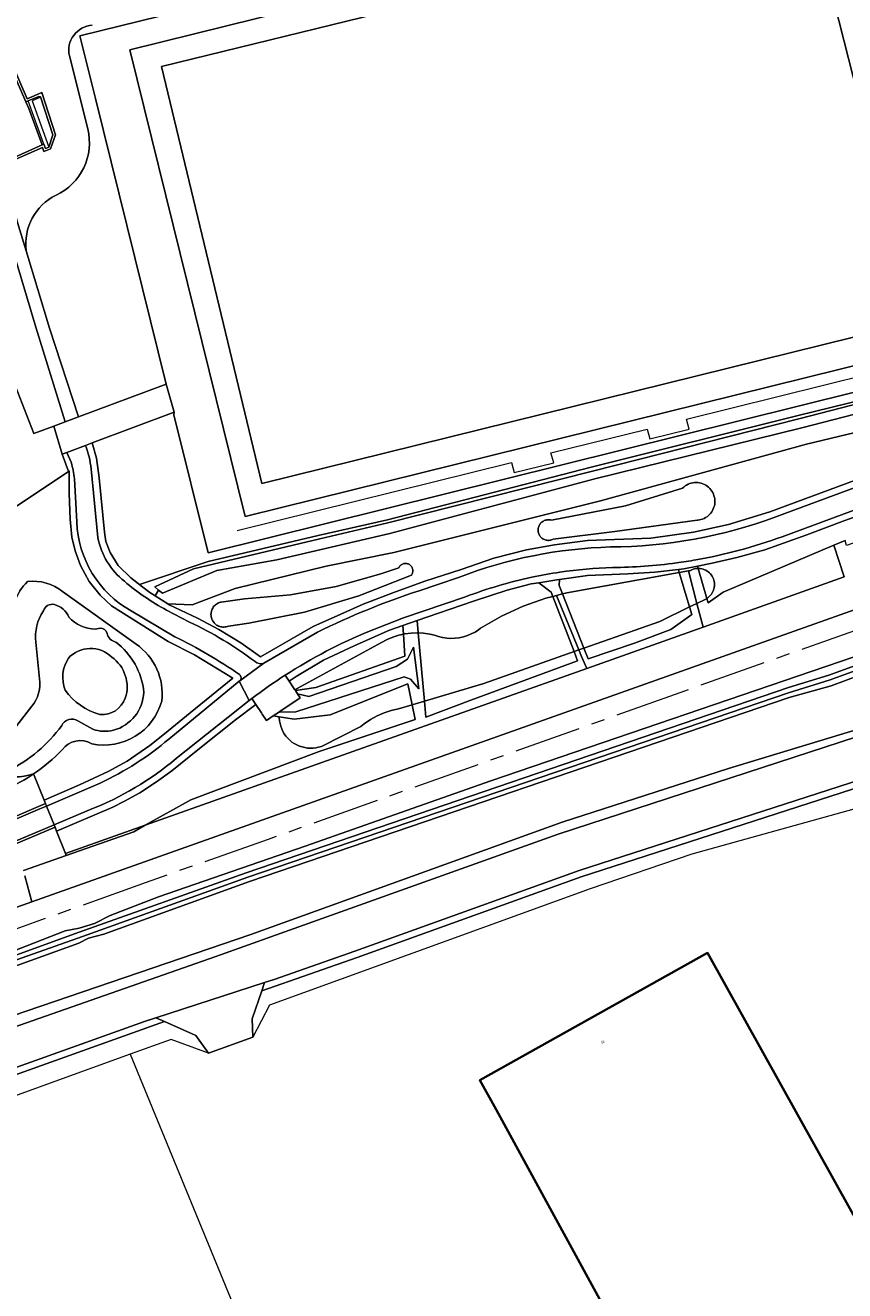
# Model space of a CAD drawing. Header units: metres. Extents: x 197700 to 204338, y 317132 to 325229.
# Tile 246 of 256: x 200421 to 200544, y 318543 to 318732. Entities that reach past the tile are written whole.
import ezdxf
from ezdxf.enums import TextEntityAlignment as Align

# ---------------------------------------------------------------- set-up
doc = ezdxf.new("R2010")
doc.units = ezdxf.units.M
doc.linetypes.add('AM-AS', pattern=[16, 10, -2, 2, -2])
for name, color, linetype, lineweight in [('B-WE-AM-AS_SPOOR-G', 10, 'AM-AS', 18), ('B-WE-GR-BEPLANTING_CULTUUR_BOSPLANTSOEN-GV', 90, 'Continuous', 18), ('B-WE-GR-BEPLANTING_CULTUUR_HEESTERS-GV', 90, 'Continuous', 18), ('B-WE-GR-BOS_LOOF-GV', 40, 'Continuous', 13), ('B-WE-IE-TERREINAFSCHEIDING_KUNSTMATIG_HEKWERK-G', 20, 'IE-TERREINAFSCHEIDING-KUNSTMATIG', 18), ('B-WE-IE-TERREINAFSCHEIDING_KUNSTMATIG_MUUR-G', 90, 'IE-TERREINAFSCHEIDING-KUNSTMATIG-DICHT', 18), ('B-WE-OG-BEBOUWING-GV', 7, 'Continuous', 35), ('B-WE-OG-BEBOUWING-T18', 10, 'Continuous', 18), ('B-WE-OG-TERREIN_CULTUURSCHEIDING-GV', 7, 'Continuous', 18), ('B-WE-OG-TERREIN_ERF-GV', 7, 'Continuous', 18), ('B-WE-OG-WATER-GV', 130, 'Continuous', 18), ('B-WE-OG-WATER_GREPPEL-GV', 160, 'Continuous', 18), ('B-WE-OG-WATER_MEER-GV', 140, 'Continuous', 18), ('B-WE-OG-WATER_SLOOT-GV', 120, 'Continuous', 18), ('B-WE-OG-WEG-GV', 7, 'Continuous', 18), ('B-WE-VH-VERHARDING_ASFALT-GV', 252, 'Continuous', 18), ('B-WE-VH-VERHARDING_BETONSTRAATSTEEN-GV', 252, 'Continuous', 18), ('B-WE-VH-VERHARDING_GESLOTEN-GV', 252, 'Continuous', 18), ('B-WE-VH-VERHARDING_HALFVERHARDING-GV', 252, 'Continuous', 18), ('B-WE-VH-VERHARDING_OPEN-GV', 252, 'Continuous', 18), ('B-WE-VH-VERHARDING_TEGEL_RUBBER-GV', 252, 'Continuous', 18)]:
    doc.layers.add(name, color=color, linetype=linetype, lineweight=lineweight)
doc.styles.add('NLCS-ISO-M200-T18', font='NLCS-ISO.ttf', dxfattribs={"height": 0.36})
doc.linetypes.add('IE-TERREINAFSCHEIDING-KUNSTMATIG', pattern='A,4,[82,NLCS.SHX,S=0.75,R=90,X=0,Y=0],4,-2', length=10)
doc.linetypes.add('IE-TERREINAFSCHEIDING-KUNSTMATIG-DICHT', pattern='A,8,-1,[82,NLCS.SHX,S=0.75,R=90,X=0,Y=0],-1', length=10)

msp = doc.modelspace()

# ---------------------------------------------------------------- linework, layer by layer
at = {"layer": 'B-WE-AM-AS_SPOOR-G'}
msp.add_lwpolyline([(200835.228, 318754.104), (200701.474, 318699.68), (200663.228, 318684.265), (200645.105, 318677.306), (200619.061, 318667.481), (200592.129, 318657.748), (200519.235, 318631.945), (200457.741, 318610.048), (200439.537, 318603.636), (200409.217, 318592.791), (200361.776, 318576.061), (200327.665, 318563.609), (200303.099, 318554.119), (200279.873, 318544.345), (200252.514, 318532.037), (200230.962, 318521.672), (200198.954, 318505.397), (200132.305, 318470.848), (200053.762, 318430.36), (200036.055, 318421.136), (199892.784, 318347.091)], dxfattribs=at)
at = {"layer": 'B-WE-GR-BEPLANTING_CULTUUR_BOSPLANTSOEN-GV'}
for points in [[(200519.646, 318662.467), (200511.109, 318659.848), (200500.068, 318657.684), (200499.935, 318657.719), (200499.799, 318657.743), (200499.662, 318657.754), (200499.524, 318657.752), (200499.387, 318657.739), (200499.252, 318657.713), (200499.12, 318657.676), (200498.991, 318657.626), (200498.868, 318657.566), (200498.75, 318657.494), (200498.639, 318657.413), (200498.536, 318657.321), (200498.442, 318657.221), (200498.356, 318657.113), (200498.281, 318656.998), (200498.216, 318656.876), (200498.163, 318656.749), (200498.121, 318656.618), (200498.091, 318656.484), (200498.073, 318656.347), (200498.067, 318656.21), (200498.074, 318656.072), (200498.093, 318655.936), (200498.124, 318655.802), (200498.167, 318655.671), (200498.221, 318655.545), (200498.287, 318655.423), (200498.363, 318655.309), (200498.448, 318655.201), (200498.544, 318655.102), (200498.647, 318655.011), (200498.759, 318654.93), (200498.877, 318654.86), (200499.001, 318654.8), (200499.13, 318654.751), (200499.262, 318654.715), (200499.398, 318654.69), (200499.535, 318654.677), (200499.673, 318654.677), (200499.81, 318654.689), (200499.945, 318654.713), (200500.078, 318654.75), (200500.207, 318654.798), (200500.295, 318654.838), (200509.516, 318655.976), (200521.809, 318657.684), (200521.896, 318657.69), (200522.145, 318657.723), (200522.39, 318657.779), (200522.63, 318657.856), (200522.861, 318657.954), (200523.083, 318658.072), (200523.294, 318658.21), (200523.491, 318658.366), (200523.673, 318658.539), (200523.84, 318658.728), (200523.989, 318658.931), (200524.119, 318659.146), (200524.229, 318659.372), (200524.319, 318659.607), (200524.387, 318659.849), (200524.434, 318660.096), (200524.458, 318660.347), (200524.46, 318660.598), (200524.439, 318660.849), (200524.396, 318661.097), (200524.331, 318661.34), (200524.245, 318661.576), (200524.138, 318661.803), (200524.011, 318662.02), (200523.865, 318662.225), (200523.701, 318662.416), (200523.521, 318662.592), (200523.326, 318662.751), (200523.117, 318662.891), (200522.897, 318663.013), (200522.667, 318663.114), (200522.429, 318663.195), (200522.184, 318663.254), (200521.935, 318663.29), (200521.684, 318663.305), (200521.433, 318663.297), (200521.183, 318663.266), (200520.937, 318663.214), (200520.697, 318663.139), (200520.464, 318663.043), (200520.241, 318662.927), (200520.029, 318662.792), (200519.83, 318662.638)], [(200451.83, 318641.895), (200454.897, 318642.318), (200463.188, 318643.981), (200471.297, 318646.379), (200479.159, 318649.491), (200479.17, 318649.506), (200479.222, 318649.59), (200479.267, 318649.678), (200479.304, 318649.77), (200479.332, 318649.865), (200479.352, 318649.961), (200479.363, 318650.06), (200479.365, 318650.158), (200479.358, 318650.257), (200479.343, 318650.354), (200479.319, 318650.45), (200479.286, 318650.544), (200479.246, 318650.634), (200479.197, 318650.72), (200479.141, 318650.801), (200479.078, 318650.877), (200479.008, 318650.947), (200478.933, 318651.01), (200478.852, 318651.067), (200478.766, 318651.116), (200478.676, 318651.157), (200478.583, 318651.19), (200478.487, 318651.215), (200478.39, 318651.231), (200478.291, 318651.238), (200478.192, 318651.236), (200478.094, 318651.226), (200477.997, 318651.207), (200477.903, 318651.179), (200477.811, 318651.143), (200477.722, 318651.098), (200477.638, 318651.046), (200477.559, 318650.987), (200477.486, 318650.921), (200477.418, 318650.849), (200477.358, 318650.771), (200477.305, 318650.688), (200477.259, 318650.6), (200474.563, 318649.664), (200467.906, 318647.813), (200461.11, 318646.565), (200454.23, 318645.929), (200450.722, 318645.457), (200450.652, 318645.442), (200450.491, 318645.395), (200450.335, 318645.334), (200450.185, 318645.26), (200450.042, 318645.172), (200449.907, 318645.072), (200449.782, 318644.961), (200449.668, 318644.838), (200449.564, 318644.706), (200449.473, 318644.565), (200449.395, 318644.417), (200449.331, 318644.262), (200449.28, 318644.102), (200449.244, 318643.938), (200449.223, 318643.772), (200449.217, 318643.604), (200449.226, 318643.437), (200449.249, 318643.271), (200449.288, 318643.108), (200449.341, 318642.949), (200449.408, 318642.795), (200449.488, 318642.648), (200449.581, 318642.508), (200449.686, 318642.378), (200449.803, 318642.257), (200449.93, 318642.147), (200450.066, 318642.049), (200450.21, 318641.964), (200450.361, 318641.892), (200450.518, 318641.833), (200450.68, 318641.789), (200450.845, 318641.76), (200451.012, 318641.745), (200451.18, 318641.746), (200451.347, 318641.761), (200451.512, 318641.791), (200451.673, 318641.836)], [(200519.154, 318649.892), (200502.381, 318646.868), (200501.712, 318646.693), (200504.904, 318638.6), (200516.23, 318642.593), (200520.694, 318644.749)], [(200481.105, 318630.691), (200489.956, 318633.331), (200503.436, 318638.083), (200500.256, 318646.312), (200499.216, 318646.04), (200495.842, 318644.84), (200492.588, 318643.345), (200489.481, 318641.564), (200489.183, 318641.342), (200488.654, 318641.003), (200488.097, 318640.714), (200487.516, 318640.475), (200486.916, 318640.289), (200486.302, 318640.157), (200485.678, 318640.08), (200485.05, 318640.06), (200484.423, 318640.096), (200483.802, 318640.187), (200483.191, 318640.334), (200482.596, 318640.535), (200481.884, 318640.693), (200480.96, 318640.822), (200480.172, 318640.862)]]:
    msp.add_lwpolyline(points, close=True, dxfattribs=at)
for points in [[(200563.243, 318640.95), (200541.813, 318632.992), (200535.56, 318631.232), (200454.986, 318603.791), (200433.202, 318595.942), (200430.928, 318595.35), (200429.511, 318594.574), (200404.37, 318585.509)], [(200417.516, 318583.026), (200455.195, 318595.891), (200501.655, 318612.626), (200526.512, 318620.624), (200553.589, 318628.855)], [(200427.619, 318607.684), (200427.515, 318607.942), (200426.159, 318611.301), (200425.931, 318611.865), (200409.155, 318604.818), (200392.744, 318598.054)], [(200421.205, 318605.442), (200427.619, 318607.684)]]:
    msp.add_lwpolyline(points, dxfattribs=at)
at = {"layer": 'B-WE-GR-BEPLANTING_CULTUUR_HEESTERS-GV'}
for points in [[(200423.492, 318720.908), (200423.776, 318720.851), (200425.623, 318715.168), (200425.002, 318713.354), (200424.486, 318713.151), (200424.251, 318713.81), (200424.033, 318713.678), (200418.843, 318711.346), (200417.86, 318710.894), (200417.938, 318710.618), (200424.057, 318713.314), (200424.277, 318712.694), (200425.28, 318713.084), (200425.985, 318715.174), (200423.943, 318721.474), (200421.773, 318720.574), (200415.966, 318733.923), (200411.256, 318744.749)], [(200396.021, 318738.684), (200396.975, 318736.483), (200411.69, 318742.873), (200421.588, 318720.118), (200421.946, 318720.267), (200423.492, 318720.908)]]:
    msp.add_lwpolyline(points, dxfattribs=at)
at = {"layer": 'B-WE-GR-BOS_LOOF-GV'}
for points in [[(200780.402, 318741.45), (200772.208, 318738.952), (200764.667, 318735.92), (200755.636, 318731.816), (200753.311, 318730.855), (200752.919, 318734.241), (200733.975, 318726.471), (200719.494, 318720.673), (200697.669, 318711.677), (200671.08, 318700.688), (200648.057, 318691.553), (200605.415, 318675.848), (200575.192, 318664.953), (200551.921, 318656.641), (200544.115, 318653.929), (200543.939, 318654.662), (200542.241, 318653.945), (200543.765, 318649.22), (200522.699, 318641.74), (200505.342, 318635.577), (200439.403, 318612.163), (200437.69, 318611.204), (200427.619, 318607.684), (200421.205, 318605.442)], [(200421.425, 318604.63), (200422.483, 318600.727), (200593.666, 318661.471), (200626.087, 318673.769), (200645.052, 318680.034), (200665.529, 318687.944), (200687.597, 318696.702), (200707.819, 318705.158), (200728.945, 318713.747), (200748.624, 318722.023), (200776.701, 318734.078)]]:
    msp.add_lwpolyline(points, dxfattribs=at)
at = {"layer": 'B-WE-IE-TERREINAFSCHEIDING_KUNSTMATIG_HEKWERK-G'}
for points in [[(200426.998, 318667.543), (200425.769, 318671.724)], [(200554.195, 318617.079), (200521.006, 318607.842), (200505.82, 318602.708), (200457.967, 318585.35), (200455.49, 318580.532)], [(200455.49, 318580.532), (200448.871, 318578.148)], [(200448.871, 318578.148), (200443.282, 318580.223), (200437.143, 318578.006)], [(200437.143, 318578.006), (200420.29, 318571.92), (200372.468, 318554.878), (200367.39, 318545.755), (200365.578, 318545.08)], [(200437.143, 318578.006), (200478.396, 318477.761), (200499.84, 318425.637)]]:
    msp.add_lwpolyline(points, dxfattribs=at)
at = {"layer": 'B-WE-IE-TERREINAFSCHEIDING_KUNSTMATIG_MUUR-G'}
for points in [[(200453.13, 318656.162), (200494.1, 318666.275), (200494.488, 318664.811), (200500.416, 318666.233), (200499.964, 318667.718), (200514.334, 318671.281), (200514.735, 318669.814), (200520.618, 318671.27), (200520.237, 318672.742), (200561.139, 318682.882), (200543.393, 318754.312), (200571.821, 318761.37), (200603.831, 318697.32), (200703.668, 318747.003), (200669.894, 318814.585), (200571.574, 318765.494), (200570.614, 318766.886)], [(200421.946, 318720.267), (200423.492, 318720.908)], [(200424.251, 318713.81), (200421.946, 318720.267)], [(200423.492, 318720.908), (200423.585, 318720.688), (200422.523, 318720.268), (200425.002, 318713.354)], [(200423.681, 318720.82), (200423.776, 318720.851)], [(200423.776, 318720.851), (200425.623, 318715.168)], [(200425.002, 318713.354), (200424.486, 318713.151), (200424.251, 318713.81)], [(200431.457, 318669.212), (200443.709, 318673.798)], [(200430.468, 318668.842), (200431.457, 318669.212)], [(200426.998, 318667.543), (200427.688, 318667.801)], [(200427.875, 318665.115), (200426.998, 318667.543)], [(200427.619, 318607.684), (200437.69, 318611.204)], [(200429.524, 318596.808), (200431.804, 318597.496)]]:
    msp.add_lwpolyline(points, dxfattribs=at)
at = {"layer": 'B-WE-OG-BEBOUWING-GV'}
msp.add_lwpolyline([(200528.752, 318583.49), (200523.376, 318593.123), (200489.348, 318574.13), (200491.785, 318569.764), (200511.751, 318533.229), (200507.42, 318530.83), (200515.264, 318516.674), (200519.709, 318519.137), (200534.697, 318492.088), (200569.08, 318511.138)], close=True, dxfattribs=at)
at = {"layer": 'B-WE-OG-TERREIN_CULTUURSCHEIDING-GV'}
for points in [[(200429.44, 318673.096), (200442.506, 318677.98), (200431.99, 318720.627), (200429.635, 318729.957), (200486.313, 318743.939), (200561.384, 318762.46), (200570.525, 318767.015), (200670.871, 318817.025), (200679.964, 318821.514)], [(200415.966, 318733.923), (200421.773, 318720.574), (200423.943, 318721.474), (200425.985, 318715.174), (200425.28, 318713.084), (200424.277, 318712.694), (200424.057, 318713.314), (200417.938, 318710.618), (200420.49, 318701.592), (200421.619, 318697.874)], [(200428.088, 318726.951), (200430.811, 318716.085)], [(200430.811, 318716.085), (200428.088, 318726.951)], [(200421.619, 318697.874), (200425.118, 318686.357), (200429.44, 318673.096)], [(200563.553, 318681.324), (200448.798, 318652.81), (200443.674, 318673.408), (200443.709, 318673.798), (200431.457, 318669.212), (200432.124, 318666.942), (200432.541, 318664.021), (200433.062, 318658.422), (200433.306, 318655.918), (200433.514, 318654.493), (200434.175, 318652.858), (200435.357, 318650.911), (200437.234, 318649.068), (200438.867, 318647.833), (200438.54, 318648.108), (200448.806, 318651.528), (200465.243, 318655.405), (200475.575, 318657.735), (200505.991, 318665.594), (200536.878, 318673.312), (200561.671, 318679.374)], [(200564.385, 318680.044), (200561.671, 318679.374), (200536.878, 318673.312), (200505.991, 318665.594), (200475.575, 318657.735), (200465.243, 318655.405), (200448.806, 318651.528), (200438.54, 318648.108), (200438.867, 318647.833)], [(200438.867, 318647.833), (200440.085, 318646.912), (200440.87, 318646.41), (200441.407, 318647.251), (200440.825, 318647.725), (200446.591, 318650.416), (200465.475, 318654.927), (200475.652, 318657.299), (200506.186, 318665.023), (200537.022, 318672.798), (200560.736, 318678.93), (200564.741, 318679.87)], [(200564.057, 318678.317), (200537.435, 318671.464), (200506.541, 318663.88), (200475.928, 318655.7), (200459.039, 318651.791), (200450.107, 318650.161), (200441.989, 318646.777), (200441.407, 318647.251), (200440.87, 318646.41), (200442.772, 318645.195), (200446.408, 318645.079), (200452.835, 318647.51), (200466.437, 318650.807), (200476.522, 318652.857), (200507.371, 318660.565), (200538.145, 318669.026), (200567.037, 318675.949)], [(200567.037, 318675.949), (200538.145, 318669.026), (200507.371, 318660.565), (200476.522, 318652.857), (200466.437, 318650.807), (200452.835, 318647.51), (200446.408, 318645.079), (200442.772, 318645.195), (200442.97, 318645.068), (200447.211, 318643.086), (200450.403, 318641.362), (200453.671, 318639.38), (200456.626, 318637.293), (200464.482, 318641.814), (200468.596, 318643.685), (200471.968, 318645.145), (200476.383, 318646.849), (200481.146, 318648.588), (200486.569, 318650.327), (200491.436, 318652.031), (200496.338, 318653.283), (200500.509, 318654.013), (200505.425, 318654.635), (200514.915, 318654.983), (200521.277, 318655.922), (200526.492, 318657.035), (200532.68, 318658.947), (200545.311, 318663.604)], [(200545.311, 318663.604), (200532.68, 318658.947), (200526.492, 318657.035), (200521.277, 318655.922), (200514.915, 318654.983), (200505.425, 318654.635), (200500.509, 318654.013), (200496.338, 318653.283), (200491.436, 318652.031), (200486.569, 318650.327), (200481.146, 318648.588), (200476.383, 318646.849), (200471.968, 318645.145), (200468.596, 318643.685), (200464.482, 318641.814), (200456.626, 318637.293), (200453.671, 318639.38), (200450.403, 318641.362), (200447.211, 318643.086), (200442.97, 318645.068), (200442.772, 318645.195), (200440.87, 318646.41), (200440.085, 318646.912), (200438.867, 318647.833), (200437.234, 318649.068), (200435.357, 318650.911), (200434.175, 318652.858), (200433.514, 318654.493), (200433.306, 318655.918), (200433.062, 318658.422), (200432.541, 318664.021), (200432.124, 318666.942), (200431.457, 318669.212), (200430.468, 318668.842)], [(200428.335, 318666.321), (200427.688, 318667.801), (200426.998, 318667.543), (200427.875, 318665.115), (200428.026, 318665.009), (200428.019, 318661.65), (200428.193, 318657.86), (200428.437, 318655.147), (200428.923, 318653.13), (200429.758, 318650.905), (200431.044, 318648.54), (200432.678, 318646.523), (200434.347, 318644.888), (200442.85, 318639.609), (200446.777, 318637.603), (200452.478, 318634.126), (200446.089, 318628.96), (200442.3, 318625.83), (200440.11, 318624.091), (200436.703, 318621.726), (200433.853, 318620.196), (200429.611, 318618.214), (200424.299, 318615.907), (200424.501, 318615.405), (200424.65, 318615.037), (200432.67, 318618.472)], [(200422.716, 318619.827), (200424.299, 318615.907), (200429.611, 318618.214), (200433.853, 318620.196), (200436.703, 318621.726), (200440.11, 318624.091), (200442.3, 318625.83), (200446.089, 318628.96), (200452.478, 318634.126), (200446.777, 318637.603), (200442.85, 318639.609), (200434.347, 318644.888), (200432.678, 318646.523), (200431.044, 318648.54), (200429.758, 318650.905), (200428.923, 318653.13), (200428.437, 318655.147), (200428.193, 318657.86), (200428.019, 318661.65), (200428.026, 318665.009), (200409.441, 318652.691), (200409.501, 318652.544), (200416.383, 318635.506)], [(200429.194, 318657.449), (200428.831, 318663.855)], [(200431.352, 318665.37), (200432.341, 318655.089)], [(200533.575, 318658.165), (200547.154, 318663.195)], [(200548.218, 318660.298), (200534.515, 318655.223)], [(200460.297, 318634.557), (200460.89, 318633.664), (200461.926, 318634.369), (200466.029, 318636.803), (200470.617, 318638.959), (200475.867, 318641.254), (200477.89, 318641.964), (200480.003, 318642.706), (200483.185, 318643.824), (200488.4, 318645.597), (200493.441, 318647.232), (200497.056, 318648.171), (200498.172, 318648.354), (200500.88, 318648.797), (200501.271, 318648.851), (200505.435, 318649.423), (200511.465, 318649.665), (200515.497, 318649.943), (200519.02, 318650.341), (200519.808, 318650.43), (200521.887, 318650.839), (200524.049, 318651.264), (200527.734, 318652.099), (200531.941, 318653.281), (200538.185, 318655.501), (200543.851, 318657.623), (200548.405, 318659.292)], [(200548.405, 318659.292), (200543.851, 318657.623), (200538.185, 318655.501), (200531.941, 318653.281), (200527.734, 318652.099), (200524.049, 318651.264), (200521.887, 318650.839)], [(200521.887, 318650.839), (200521.988, 318650.487), (200522.072, 318650.488), (200522.289, 318650.47), (200522.502, 318650.433), (200522.712, 318650.377), (200522.916, 318650.303), (200523.112, 318650.21), (200523.299, 318650.101), (200523.476, 318649.975), (200523.641, 318649.834), (200523.792, 318649.678), (200523.929, 318649.51), (200524.051, 318649.331), (200524.156, 318649.141), (200524.243, 318648.942), (200524.313, 318648.737), (200524.364, 318648.526), (200524.395, 318648.311), (200524.408, 318648.095), (200524.401, 318647.878), (200524.375, 318647.662), (200524.329, 318647.45), (200524.265, 318647.243), (200524.183, 318647.042), (200524.083, 318646.85), (200523.966, 318646.667), (200523.833, 318646.495), (200523.686, 318646.336), (200523.525, 318646.191), (200523.351, 318646.061), (200523.276, 318646.014), (200523.465, 318645.359), (200525.709, 318646.962), (200542.241, 318653.945), (200543.939, 318654.662)], [(200480.285, 318647.151), (200483.111, 318648.101), (200486.316, 318649.193)], [(200438.03, 318639.193), (200427.066, 318647.025)], [(200427.066, 318647.025), (200438.03, 318639.193)], [(200487.243, 318646.249), (200484.164, 318645.201), (200477.969, 318643.129), (200472.883, 318641.144)], [(200443.835, 318640.307), (200437.306, 318644.157)], [(200442.598, 318644.264), (200446.028, 318642.493)], [(200431.909, 318641.408), (200432.653, 318641.566)], [(200457.119, 318636.372), (200465.106, 318640.967)], [(200423.656, 318633.526), (200423.062, 318639.474)], [(200442.942, 318625.034), (200453.45, 318633.681), (200453.487, 318633.706), (200453.522, 318633.734)], [(200426.159, 318611.301), (200434.587, 318614.875), (200436.291, 318615.745), (200438.585, 318617.031), (200441.088, 318618.631), (200443.383, 318620.3), (200447.276, 318623.43), (200452.888, 318627.901), (200455.938, 318630.173), (200455.334, 318631.082), (200454.921, 318630.766), (200444.075, 318622.158)], [(200416.367, 318620.532), (200418.55, 318624.853), (200422.107, 318629.51)], [(200431.585, 318626.494), (200429.339, 318627.733)], [(200551.118, 318620.594), (200549.49, 318620.058), (200504.176, 318605.425), (200470.71, 318593.369), (200458.666, 318589.167), (200457.211, 318588.694), (200456.792, 318587.454), (200471.044, 318592.426), (200504.499, 318604.479), (200549.8, 318619.107), (200552.299, 318619.93)], [(200391.396, 318601.647), (200393.395, 318602.419), (200408.121, 318608.406), (200424.501, 318615.405), (200424.299, 318615.907), (200422.716, 318619.827)], [(200424.65, 318615.037), (200424.501, 318615.405), (200408.121, 318608.406), (200393.395, 318602.419), (200391.396, 318601.647)], [(200391.544, 318601.275), (200407.913, 318607.917), (200423.651, 318614.609), (200424.65, 318615.037)], [(200431.064, 318614.455), (200425.781, 318612.236), (200425.931, 318611.865), (200426.159, 318611.301)], [(200392.744, 318598.054), (200409.155, 318604.818), (200425.931, 318611.865), (200425.781, 318612.236), (200409.003, 318605.188), (200392.596, 318598.426)], [(200363.768, 318579.892), (200422.483, 318600.727), (200421.425, 318604.63)], [(200388.65, 318563.741), (200442.26, 318582.87), (200441.001, 318583.428), (200439.308, 318582.878), (200388.324, 318564.687)]]:
    msp.add_lwpolyline(points, dxfattribs=at)
for points in [[(200431.477, 318731.523, 0.4643821), (200428.088, 318726.951)], [(200428.088, 318726.951, -0.4643821), (200431.477, 318731.523)], [(200430.811, 318716.085, -0.3594119), (200426.083, 318706.179)], [(200426.083, 318706.179, 0.3594119), (200430.811, 318716.085)], [(200426.083, 318706.179, 0.3183539), (200421.619, 318697.874)], [(200421.619, 318697.874, -0.3183539), (200426.083, 318706.179)], [(200430.468, 318668.842, -0.0556419), (200431.352, 318665.37)], [(200428.831, 318663.855, 0.0534849), (200428.335, 318666.321)], [(200508.856, 318653.689, 0.0854444), (200533.575, 318658.165)], [(200437.306, 318644.157, -0.2630294), (200429.194, 318657.449)], [(200432.341, 318655.089, 0.1818098), (200436.308, 318648.572)], [(200534.515, 318655.223, -0.0441166), (200521.621, 318651.764)], [(200486.316, 318649.193, -0.0844739), (200508.856, 318653.689)], [(200509.174, 318650.62, 0.029581), (200501.332, 318649.934)], [(200518.729, 318651.313, -0.0317038), (200509.174, 318650.62)], [(200521.621, 318651.764, -0.0100002), (200518.729, 318651.313)], [(200421.822, 318648.534, 0.2496761), (200419.69, 318642.046)], [(200419.69, 318642.046, -0.2496761), (200421.822, 318648.534)], [(200427.066, 318647.025, 0.2030658), (200421.822, 318648.534)], [(200421.822, 318648.534, -0.2030658), (200427.066, 318647.025)], [(200436.308, 318648.572, 0.0537735), (200442.598, 318644.264)], [(200497.112, 318649.173, 0.0387021), (200487.243, 318646.249)], [(200501.332, 318649.934, 0.0158734), (200497.112, 318649.173)], [(200465.106, 318640.967, -0.0362556), (200480.285, 318647.151)], [(200424.205, 318644.16, -0.4094753), (200425.835, 318645.091)], [(200425.835, 318645.091, -0.2392666), (200428.017, 318643.219)], [(200423.062, 318639.474, -0.1778037), (200424.205, 318644.16)], [(200428.017, 318643.219, 0.200726), (200431.909, 318641.408)], [(200432.653, 318641.566, -0.3662273), (200433.707, 318640.796)], [(200446.028, 318642.493, -0.0506317), (200455.794, 318636.59)], [(200472.883, 318641.144, 0.0452099), (200460.297, 318634.557)], [(200433.707, 318640.796, 0.2923908), (200435.001, 318639.501)], [(200435.001, 318639.501, -0.2109213), (200439.187, 318632.003)], [(200441.868, 318630.697, 0.2782522), (200438.03, 318639.193)], [(200438.03, 318639.193, -0.2782522), (200441.868, 318630.697)], [(200453.472, 318634.652, 0.0372676), (200443.835, 318640.307)], [(200455.794, 318636.59, 0.2988494), (200457.119, 318636.372)], [(200422.107, 318629.51, 0.2143846), (200423.656, 318633.526)], [(200453.522, 318633.734, 0.4925801), (200453.472, 318634.652)], [(200439.187, 318632.003, -0.324832), (200434.661, 318626.339)], [(200431.417, 318624.325, 0.3951319), (200441.868, 318630.697)], [(200441.868, 318630.697, -0.3951319), (200431.417, 318624.325)], [(200429.339, 318627.733, 0.4670254), (200426.926, 318627.058)], [(200426.926, 318627.058, -0.1173458), (200418.98, 318620.303)], [(200434.661, 318626.339, -0.1420673), (200431.585, 318626.494)], [(200427, 318623.43, -0.3855526), (200431.417, 318624.325)], [(200431.417, 318624.325, 0.3855526), (200427, 318623.43)], [(200432.67, 318618.472, 0.0664083), (200442.942, 318625.034)], [(200422.716, 318619.827, 0.0538894), (200427, 318623.43)], [(200427, 318623.43, -0.0538894), (200422.716, 318619.827)], [(200444.075, 318622.158, -0.0808037), (200431.064, 318614.455)], [(200414.374, 318616.139, 0.0879663), (200422.716, 318619.827)], [(200422.716, 318619.827, -0.0879663), (200414.374, 318616.139)], [(200422.716, 318619.827, -0.1534776), (200417.132, 318619.798)], [(200417.132, 318619.798, 0.1534776), (200422.716, 318619.827)]]:
    msp.add_lwpolyline(points, format="xyb", dxfattribs=at)
for points in [[(200427.453, 318672.353), (200423.087, 318686.473), (200418.726, 318701.026), (200415.479, 318711.763), (200412.761, 318711.102), (200407.81, 318708.93), (200411.931, 318698.389), (200422.791, 318670.611), (200425.769, 318671.724)], [(200519.646, 318662.467), (200519.83, 318662.638), (200520.029, 318662.792), (200520.241, 318662.927), (200520.464, 318663.043), (200520.697, 318663.139), (200520.937, 318663.214), (200521.183, 318663.266), (200521.433, 318663.297), (200521.684, 318663.305), (200521.935, 318663.29), (200522.184, 318663.254), (200522.429, 318663.195), (200522.667, 318663.114), (200522.897, 318663.013), (200523.117, 318662.891), (200523.326, 318662.751), (200523.521, 318662.592), (200523.701, 318662.416), (200523.865, 318662.225), (200524.011, 318662.02), (200524.138, 318661.803), (200524.245, 318661.576), (200524.331, 318661.34), (200524.396, 318661.097), (200524.439, 318660.849), (200524.46, 318660.598), (200524.458, 318660.347), (200524.434, 318660.096), (200524.387, 318659.849), (200524.319, 318659.607), (200524.229, 318659.372), (200524.119, 318659.146), (200523.989, 318658.931), (200523.84, 318658.728), (200523.673, 318658.539), (200523.491, 318658.366), (200523.294, 318658.21), (200523.083, 318658.072), (200522.861, 318657.954), (200522.63, 318657.856), (200522.39, 318657.779), (200522.145, 318657.723), (200521.896, 318657.69), (200521.809, 318657.684), (200509.516, 318655.976), (200500.295, 318654.838), (200500.207, 318654.798), (200500.078, 318654.75), (200499.945, 318654.713), (200499.81, 318654.689), (200499.673, 318654.677), (200499.535, 318654.677), (200499.398, 318654.69), (200499.262, 318654.715), (200499.13, 318654.751), (200499.001, 318654.8), (200498.877, 318654.86), (200498.759, 318654.93), (200498.647, 318655.011), (200498.544, 318655.102), (200498.448, 318655.201), (200498.363, 318655.309), (200498.287, 318655.423), (200498.221, 318655.545), (200498.167, 318655.671), (200498.124, 318655.802), (200498.093, 318655.936), (200498.074, 318656.072), (200498.067, 318656.21), (200498.073, 318656.347), (200498.091, 318656.484), (200498.121, 318656.618), (200498.163, 318656.749), (200498.216, 318656.876), (200498.281, 318656.998), (200498.356, 318657.113), (200498.442, 318657.221), (200498.536, 318657.321), (200498.639, 318657.413), (200498.75, 318657.494), (200498.868, 318657.566), (200498.991, 318657.626), (200499.12, 318657.676), (200499.252, 318657.713), (200499.387, 318657.739), (200499.524, 318657.752), (200499.662, 318657.754), (200499.799, 318657.743), (200499.935, 318657.719), (200500.068, 318657.684), (200511.109, 318659.848)], [(200521.786, 318645.276), (200522.699, 318641.74), (200543.765, 318649.22), (200542.241, 318653.945), (200525.709, 318646.962), (200523.465, 318645.359), (200523.276, 318646.014), (200523.167, 318645.946), (200523.115, 318645.918)], [(200451.83, 318641.895), (200451.673, 318641.836), (200451.512, 318641.791), (200451.347, 318641.761), (200451.18, 318641.746), (200451.012, 318641.745), (200450.845, 318641.76), (200450.68, 318641.789), (200450.518, 318641.833), (200450.361, 318641.892), (200450.21, 318641.964), (200450.066, 318642.049), (200449.93, 318642.147), (200449.803, 318642.257), (200449.686, 318642.378), (200449.581, 318642.508), (200449.488, 318642.648), (200449.408, 318642.795), (200449.341, 318642.949), (200449.288, 318643.108), (200449.249, 318643.271), (200449.226, 318643.437), (200449.217, 318643.604), (200449.223, 318643.772), (200449.244, 318643.938), (200449.28, 318644.102), (200449.331, 318644.262), (200449.395, 318644.417), (200449.473, 318644.565), (200449.564, 318644.706), (200449.668, 318644.838), (200449.782, 318644.961), (200449.907, 318645.072), (200450.042, 318645.172), (200450.185, 318645.26), (200450.335, 318645.334), (200450.491, 318645.395), (200450.652, 318645.442), (200450.722, 318645.457), (200454.23, 318645.929), (200461.11, 318646.565), (200467.906, 318647.813), (200474.563, 318649.664), (200477.259, 318650.6), (200477.305, 318650.688), (200477.358, 318650.771), (200477.418, 318650.849), (200477.486, 318650.921), (200477.559, 318650.987), (200477.638, 318651.046), (200477.722, 318651.098), (200477.811, 318651.143), (200477.903, 318651.179), (200477.997, 318651.207), (200478.094, 318651.226), (200478.192, 318651.236), (200478.291, 318651.238), (200478.39, 318651.231), (200478.487, 318651.215), (200478.583, 318651.19), (200478.676, 318651.157), (200478.766, 318651.116), (200478.852, 318651.067), (200478.933, 318651.01), (200479.008, 318650.947), (200479.078, 318650.877), (200479.141, 318650.801), (200479.197, 318650.72), (200479.246, 318650.634), (200479.286, 318650.544), (200479.319, 318650.45), (200479.343, 318650.354), (200479.358, 318650.257), (200479.365, 318650.158), (200479.363, 318650.06), (200479.352, 318649.961), (200479.332, 318649.865), (200479.304, 318649.77), (200479.267, 318649.678), (200479.222, 318649.59), (200479.17, 318649.506), (200479.159, 318649.491), (200471.297, 318646.379), (200463.188, 318643.981), (200454.897, 318642.318)], [(200501.271, 318648.851), (200501.22, 318647.941), (200501.712, 318646.693), (200502.381, 318646.868), (200519.154, 318649.892), (200519.02, 318650.341), (200515.497, 318649.943), (200511.465, 318649.665), (200505.435, 318649.423)], [(200520.529, 318650.14), (200520.82, 318650.193), (200521.015, 318650.288), (200521.218, 318650.366), (200521.426, 318650.425), (200521.639, 318650.465), (200521.855, 318650.486), (200521.988, 318650.487), (200521.887, 318650.839), (200519.808, 318650.43), (200519.02, 318650.341), (200519.154, 318649.892)], [(200521.988, 318650.487), (200521.855, 318650.486), (200521.639, 318650.465), (200521.426, 318650.425), (200521.218, 318650.366), (200521.015, 318650.288), (200520.82, 318650.193), (200520.529, 318650.14), (200521.786, 318645.276), (200523.115, 318645.918), (200523.167, 318645.946), (200523.276, 318646.014)], [(200523.276, 318646.014), (200523.351, 318646.061), (200523.525, 318646.191), (200523.686, 318646.336), (200523.833, 318646.495), (200523.966, 318646.667), (200524.083, 318646.85), (200524.183, 318647.042), (200524.265, 318647.243), (200524.329, 318647.45), (200524.375, 318647.662), (200524.401, 318647.878), (200524.408, 318648.095), (200524.395, 318648.311), (200524.364, 318648.526), (200524.313, 318648.737), (200524.243, 318648.942), (200524.156, 318649.141), (200524.051, 318649.331), (200523.929, 318649.51), (200523.792, 318649.678), (200523.641, 318649.834), (200523.476, 318649.975), (200523.299, 318650.101), (200523.112, 318650.21), (200522.916, 318650.303), (200522.712, 318650.377), (200522.502, 318650.433), (200522.289, 318650.47), (200522.072, 318650.488), (200521.988, 318650.487)], [(200501.271, 318648.851), (200500.88, 318648.797), (200498.172, 318648.354), (200500.018, 318646.927), (200500.256, 318646.312), (200500.812, 318646.457), (200501.712, 318646.693), (200501.22, 318647.941)], [(200520.529, 318650.14), (200519.154, 318649.892), (200520.694, 318644.749), (200521.786, 318645.276)], [(200498.172, 318648.354), (200497.056, 318648.171), (200493.441, 318647.232), (200488.4, 318645.597), (200483.185, 318643.824), (200480.003, 318642.706), (200480.172, 318640.862), (200480.96, 318640.822), (200481.884, 318640.693), (200482.596, 318640.535), (200483.191, 318640.334), (200483.802, 318640.187), (200484.423, 318640.096), (200485.05, 318640.06), (200485.678, 318640.08), (200486.302, 318640.157), (200486.916, 318640.289), (200487.516, 318640.475), (200488.097, 318640.714), (200488.654, 318641.003), (200489.183, 318641.342), (200489.481, 318641.564), (200492.588, 318643.345), (200495.842, 318644.84), (200499.216, 318646.04), (200500.256, 318646.312), (200500.018, 318646.927)], [(200504.171, 318638.342), (200504.904, 318638.6), (200501.712, 318646.693), (200500.812, 318646.457)], [(200503.436, 318638.083), (200504.171, 318638.342), (200500.812, 318646.457), (200500.256, 318646.312)], [(200505.342, 318635.577), (200522.699, 318641.74), (200521.786, 318645.276), (200520.694, 318644.749), (200521.031, 318643.621), (200517.906, 318641.39), (200512.474, 318639.342), (200505.526, 318637.023), (200504.904, 318638.6), (200504.171, 318638.342), (200504.572, 318637.372)], [(200520.694, 318644.749), (200516.23, 318642.593), (200504.904, 318638.6), (200505.526, 318637.023), (200512.474, 318639.342), (200517.906, 318641.39), (200521.031, 318643.621)], [(200459.302, 318629.018), (200458.513, 318628.494), (200459.422, 318628.349), (200461.666, 318627.992), (200466.995, 318628.634), (200478.62, 318633.277), (200479.249, 318630.138), (200481.105, 318630.691), (200480.172, 318640.862), (200480.027, 318640.869), (200479.094, 318640.831), (200478.168, 318640.711), (200477.965, 318640.666), (200478.152, 318637.407), (200464.875, 318632.733), (200461.82, 318632.265), (200462.148, 318631.77), (200463.816, 318631.374), (200476.879, 318635.864), (200478.544, 318636.961), (200479.441, 318638.747), (200480.238, 318632.516), (200479.033, 318633.955), (200478.09, 318634.322), (200461.883, 318629.109), (200459.464, 318629.024)], [(200477.965, 318640.666), (200477.89, 318641.964), (200475.867, 318641.254), (200470.617, 318638.959), (200466.029, 318636.803), (200461.926, 318634.369), (200460.89, 318633.664), (200461.729, 318632.401), (200462.084, 318632.591), (200474.682, 318639.426), (200475.507, 318639.863), (200476.368, 318640.225), (200477.257, 318640.508)], [(200477.89, 318641.964), (200477.965, 318640.666), (200478.168, 318640.711), (200479.094, 318640.831), (200480.027, 318640.869), (200480.172, 318640.862), (200480.003, 318642.706)], [(200461.82, 318632.265), (200464.875, 318632.733), (200478.152, 318637.407), (200477.965, 318640.666), (200477.257, 318640.508), (200476.368, 318640.225), (200475.507, 318639.863), (200474.682, 318639.426), (200462.084, 318632.591), (200461.729, 318632.401), (200461.819, 318632.265)], [(200481.105, 318630.691), (200479.249, 318630.138), (200479.687, 318627.954), (200465.354, 318623.159), (200446.23, 318615.986), (200439.403, 318612.163), (200505.342, 318635.577), (200504.572, 318637.372), (200504.171, 318638.342), (200503.436, 318638.083), (200503.974, 318636.691), (200488.042, 318630.852), (200481.324, 318628.303)], [(200462.148, 318631.77), (200462.545, 318631.173), (200459.487, 318629.141), (200459.302, 318629.018), (200459.464, 318629.024), (200461.883, 318629.109), (200478.09, 318634.322), (200479.033, 318633.955), (200480.238, 318632.516), (200479.441, 318638.747), (200478.544, 318636.961), (200476.879, 318635.864), (200463.816, 318631.374)], [(200503.436, 318638.083), (200489.956, 318633.331), (200481.105, 318630.691), (200481.324, 318628.303), (200488.042, 318630.852), (200503.974, 318636.691)], [(200459.422, 318628.349), (200459.421, 318628.179), (200459.455, 318627.761), (200459.527, 318627.348), (200459.636, 318626.942), (200459.78, 318626.548), (200459.959, 318626.169), (200460.172, 318625.807), (200460.415, 318625.465), (200460.689, 318625.147), (200460.989, 318624.854), (200461.315, 318624.59), (200461.663, 318624.355), (200462.03, 318624.153), (200462.414, 318623.984), (200462.812, 318623.85), (200463.22, 318623.752), (200463.635, 318623.691), (200464.054, 318623.667), (200464.473, 318623.681), (200464.889, 318623.732), (200465.3, 318623.82), (200465.7, 318623.945), (200465.818, 318623.989), (200471.596, 318626.918), (200472.118, 318627.322), (200473.05, 318627.943), (200474.033, 318628.479), (200475.061, 318628.924), (200476.124, 318629.276), (200477.214, 318629.531), (200479.249, 318630.138), (200478.62, 318633.277), (200466.995, 318628.634), (200461.666, 318627.992)], [(200455.938, 318630.173), (200452.888, 318627.901), (200447.276, 318623.43), (200443.383, 318620.3), (200441.088, 318618.631), (200438.585, 318617.031), (200436.291, 318615.745), (200434.587, 318614.875), (200426.159, 318611.301), (200427.515, 318607.942), (200439.403, 318612.163), (200446.23, 318615.986), (200465.354, 318623.159), (200479.687, 318627.954), (200479.249, 318630.138), (200477.214, 318629.531), (200476.124, 318629.276), (200475.061, 318628.924), (200474.033, 318628.479), (200473.05, 318627.943), (200472.118, 318627.322), (200471.596, 318626.918), (200465.818, 318623.989), (200465.7, 318623.945), (200465.3, 318623.82), (200464.889, 318623.732), (200464.473, 318623.681), (200464.054, 318623.667), (200463.635, 318623.691), (200463.22, 318623.752), (200462.812, 318623.85), (200462.414, 318623.984), (200462.03, 318624.153), (200461.663, 318624.355), (200461.315, 318624.59), (200460.989, 318624.854), (200460.689, 318625.147), (200460.415, 318625.465), (200460.172, 318625.807), (200459.959, 318626.169), (200459.78, 318626.548), (200459.636, 318626.942), (200459.527, 318627.348), (200459.455, 318627.761), (200459.421, 318628.179), (200459.422, 318628.349), (200458.513, 318628.494), (200457.5, 318627.821), (200456.88, 318628.754), (200456.764, 318628.929)], [(200427.515, 318607.942), (200427.619, 318607.684), (200437.69, 318611.204), (200439.403, 318612.163)]]:
    msp.add_lwpolyline(points, close=True, dxfattribs=at)
at = {"layer": 'B-WE-OG-TERREIN_ERF-GV'}
for points in [[(200423.776, 318720.851), (200423.492, 318720.908), (200421.946, 318720.267), (200421.588, 318720.118), (200422.017, 318719.133), (200424.033, 318713.678), (200424.251, 318713.81), (200424.486, 318713.151), (200425.002, 318713.354), (200425.623, 318715.168)], [(200491.785, 318569.764), (200489.348, 318574.13), (200523.376, 318593.123), (200528.752, 318583.49), (200569.08, 318511.138), (200534.697, 318492.088), (200519.709, 318519.137), (200515.264, 318516.674), (200507.42, 318530.83), (200511.751, 318533.229)]]:
    msp.add_lwpolyline(points, close=True, dxfattribs=at)
msp.add_lwpolyline([(200552.299, 318619.93), (200549.8, 318619.107), (200504.499, 318604.479), (200471.044, 318592.426), (200456.792, 318587.454), (200455.392, 318583.311), (200455.49, 318580.532), (200448.871, 318578.148), (200446.956, 318580.787), (200442.26, 318582.87), (200388.65, 318563.741)], dxfattribs=at)
at = {"layer": 'B-WE-OG-WATER-GV'}
for points in [[(200901.248, 318771.818), (200893.83, 318768.895), (200838.852, 318749.402), (200799.994, 318734.708), (200757.643, 318718.072), (200747.812, 318713.465), (200640.034, 318670.06), (200628.318, 318665.852), (200600.232, 318655.523), (200562.89, 318642.345), (200541.5, 318634.544), (200535.445, 318632.743), (200454.481, 318605.068), (200429.547, 318596.227), (200403.608, 318586.842), (200390.231, 318581.975), (200377.338, 318577.605), (200346.819, 318566.676)], [(200354.116, 318568.688), (200377.462, 318576.903), (200390.343, 318581.376), (200403.813, 318586.313), (200430.017, 318595.575), (200454.718, 318604.432), (200535.446, 318631.937), (200541.669, 318633.844), (200562.99, 318641.645), (200600.456, 318654.746), (200628.463, 318665.026), (200640.262, 318669.454), (200748.222, 318712.74), (200757.95, 318717.351), (200800.305, 318733.763), (200830.716, 318744.942), (200867.845, 318758.357), (200901.858, 318770.354)]]:
    msp.add_lwpolyline(points, dxfattribs=at)
for points in [[(200427.936, 318637.113, 0.2463775), (200427.461, 318632.337)], [(200434.402, 318637.257, 0.4197256), (200427.936, 318637.113)], [(200436.426, 318631.138, 0.3306498), (200434.402, 318637.257)], [(200427.461, 318632.337, 0.1699915), (200432.625, 318628.678)], [(200432.625, 318628.678, 0.3383075), (200436.426, 318631.138)]]:
    msp.add_lwpolyline(points, format="xyb", dxfattribs=at)
at = {"layer": 'B-WE-OG-WATER_GREPPEL-GV'}
msp.add_lwpolyline([(200564.741, 318679.87), (200560.736, 318678.93), (200537.022, 318672.798), (200506.186, 318665.023), (200475.652, 318657.299), (200465.475, 318654.927), (200446.591, 318650.416), (200440.825, 318647.725), (200441.407, 318647.251), (200441.989, 318646.777), (200450.107, 318650.161), (200459.039, 318651.791), (200475.928, 318655.7), (200506.541, 318663.88), (200537.435, 318671.464), (200564.057, 318678.317)], dxfattribs=at)
at = {"layer": 'B-WE-OG-WATER_MEER-GV'}
for points in [[(200425.835, 318645.091, 0.4094753), (200424.205, 318644.16)], [(200428.017, 318643.219, 0.2392666), (200425.835, 318645.091)], [(200424.205, 318644.16, 0.1778037), (200423.062, 318639.474)], [(200431.909, 318641.408, -0.200726), (200428.017, 318643.219)], [(200433.707, 318640.796, 0.3662273), (200432.653, 318641.566)], [(200435.001, 318639.501, -0.2923908), (200433.707, 318640.796)], [(200439.187, 318632.003, 0.2109213), (200435.001, 318639.501)], [(200427.461, 318632.337, -0.2463775), (200427.936, 318637.113)], [(200427.936, 318637.113, -0.4197256), (200434.402, 318637.257)], [(200434.402, 318637.257, -0.3306498), (200436.426, 318631.138)], [(200423.656, 318633.526, -0.2143846), (200422.107, 318629.51)], [(200432.625, 318628.678, -0.1699915), (200427.461, 318632.337)], [(200434.661, 318626.339, 0.324832), (200439.187, 318632.003)], [(200436.426, 318631.138, -0.3383075), (200432.625, 318628.678)], [(200426.926, 318627.058, -0.4670254), (200429.339, 318627.733)], [(200418.98, 318620.303, 0.1173458), (200426.926, 318627.058)], [(200431.585, 318626.494, 0.1420673), (200434.661, 318626.339)]]:
    msp.add_lwpolyline(points, format="xyb", dxfattribs=at)
for points in [[(200432.653, 318641.566), (200431.909, 318641.408)], [(200423.062, 318639.474), (200423.656, 318633.526)], [(200422.107, 318629.51), (200418.55, 318624.853), (200416.367, 318620.532)], [(200429.339, 318627.733), (200431.585, 318626.494)]]:
    msp.add_lwpolyline(points, dxfattribs=at)
at = {"layer": 'B-WE-OG-WATER_SLOOT-GV'}
for points in [[(200902.468, 318773.075), (200839.052, 318750.213), (200799.81, 318735.124), (200774.209, 318725.111), (200780.847, 318728.009), (200757.959, 318719.122), (200734.221, 318708.761), (200673.984, 318684.406), (200655.339, 318676.94), (200641.786, 318671.784), (200624.994, 318665.889), (200592.541, 318653.778), (200568.122, 318645.539), (200547.296, 318637.988), (200491.014, 318618.782), (200463.261, 318609.029), (200441.396, 318601.469), (200434.155, 318598.723), (200431.804, 318597.496), (200429.524, 318596.808), (200427.439, 318596.397), (200424.016, 318595.069)], [(200346.819, 318566.676), (200377.338, 318577.605), (200390.231, 318581.975), (200403.608, 318586.842), (200429.547, 318596.227), (200454.481, 318605.068), (200535.445, 318632.743), (200541.5, 318634.544), (200562.89, 318642.345), (200600.232, 318655.523), (200628.318, 318665.852), (200640.034, 318670.06), (200747.812, 318713.465), (200757.643, 318718.072), (200799.994, 318734.708), (200838.852, 318749.402), (200893.83, 318768.895), (200901.248, 318771.818)], [(200344.547, 318564.339), (200377.653, 318576.163), (200390.978, 318580.785), (200404.37, 318585.509), (200429.511, 318594.574), (200430.928, 318595.35), (200433.202, 318595.942), (200454.986, 318603.791), (200535.56, 318631.232), (200541.813, 318632.992), (200563.243, 318640.95), (200600.728, 318653.979), (200628.82, 318664.392), (200640.594, 318668.711), (200738.648, 318708.18), (200748.56, 318712.17), (200758.067, 318716.556), (200800.591, 318733.18), (200824.008, 318741.624), (200861.597, 318755.313), (200902.919, 318770.128)], [(200901.858, 318770.354), (200867.845, 318758.357), (200830.716, 318744.942), (200800.305, 318733.763), (200757.95, 318717.351), (200748.222, 318712.74), (200640.262, 318669.454), (200628.463, 318665.026), (200600.456, 318654.746), (200562.99, 318641.645), (200541.669, 318633.844), (200535.446, 318631.937), (200454.718, 318604.432), (200430.017, 318595.575), (200403.813, 318586.313), (200390.343, 318581.376), (200377.462, 318576.903), (200354.116, 318568.688)], [(200424.016, 318595.069), (200414.148, 318591.239), (200396.527, 318584.769), (200355.963, 318570.882), (200346.801, 318567.406), (200337.034, 318563.7)]]:
    msp.add_lwpolyline(points, dxfattribs=at)
at = {"layer": 'B-WE-OG-WEG-GV'}
msp.add_lwpolyline([(200380.536, 318568.322), (200449.961, 318592.597), (200501.061, 318610.829), (200545.615, 318625.385), (200615.392, 318646.643), (200619.231, 318647.729), (200623.577, 318649.012), (200634.224, 318653.178), (200633.554, 318654.569), (200622.733, 318650.03), (200614.434, 318647.259), (200586.601, 318639.025), (200553.589, 318628.855), (200526.512, 318620.624), (200501.655, 318612.626), (200455.195, 318595.891), (200417.516, 318583.026)], dxfattribs=at)
at = {"layer": 'B-WE-VH-VERHARDING_ASFALT-GV'}
for points in [[(200430.468, 318668.842), (200427.688, 318667.801), (200428.335, 318666.321)], [(200428.831, 318663.855), (200429.194, 318657.449)], [(200432.341, 318655.089), (200431.352, 318665.37)], [(200547.154, 318663.195), (200533.575, 318658.165)], [(200534.515, 318655.223), (200548.218, 318660.298)], [(200634.224, 318653.178), (200623.577, 318649.012), (200619.231, 318647.729), (200615.392, 318646.643), (200545.615, 318625.385), (200501.061, 318610.829), (200449.961, 318592.597), (200380.536, 318568.322), (200355.383, 318558.455), (200345.357, 318554.398), (200347.688, 318548.72), (200366.123, 318555.9)], [(200486.316, 318649.193), (200483.111, 318648.101), (200480.285, 318647.151)], [(200472.883, 318641.144), (200477.969, 318643.129), (200484.164, 318645.201), (200487.243, 318646.249)], [(200437.306, 318644.157), (200443.835, 318640.307)], [(200446.028, 318642.493), (200442.598, 318644.264)], [(200465.106, 318640.967), (200457.119, 318636.372), (200453.522, 318633.734), (200453.487, 318633.706), (200453.45, 318633.681), (200454.921, 318630.766), (200455.334, 318631.082)], [(200453.522, 318633.734), (200457.119, 318636.372)], [(200444.075, 318622.158), (200454.921, 318630.766), (200453.45, 318633.681), (200442.942, 318625.034)], [(200388.324, 318564.687), (200439.308, 318582.878), (200441.001, 318583.428), (200457.211, 318588.694), (200458.666, 318589.167), (200470.71, 318593.369), (200504.176, 318605.425), (200549.49, 318620.058), (200551.118, 318620.594)], [(200432.67, 318618.472), (200424.65, 318615.037)], [(200392.596, 318598.426), (200409.003, 318605.188), (200425.781, 318612.236), (200424.65, 318615.037), (200423.651, 318614.609), (200407.913, 318607.917), (200391.544, 318601.275)], [(200424.65, 318615.037), (200425.781, 318612.236), (200431.064, 318614.455)]]:
    msp.add_lwpolyline(points, dxfattribs=at)
for points in [[(200431.352, 318665.37, 0.0556419), (200430.468, 318668.842)], [(200428.335, 318666.321, -0.0534849), (200428.831, 318663.855)], [(200533.575, 318658.165, -0.0854444), (200508.856, 318653.689)], [(200429.194, 318657.449, 0.2630294), (200437.306, 318644.157)], [(200436.308, 318648.572, -0.1818098), (200432.341, 318655.089)], [(200521.621, 318651.764, 0.0441166), (200534.515, 318655.223)], [(200508.856, 318653.689, 0.0844739), (200486.316, 318649.193)], [(200501.332, 318649.934, -0.029581), (200509.174, 318650.62)], [(200509.174, 318650.62, 0.0317038), (200518.729, 318651.313)], [(200518.729, 318651.313, 0.0100002), (200521.621, 318651.764)], [(200442.598, 318644.264, -0.0537735), (200436.308, 318648.572)], [(200487.243, 318646.249, -0.0387021), (200497.112, 318649.173)], [(200497.112, 318649.173, -0.0158734), (200501.332, 318649.934)], [(200480.285, 318647.151, 0.0362556), (200465.106, 318640.967)], [(200455.794, 318636.59, 0.0506317), (200446.028, 318642.493)], [(200460.297, 318634.557, -0.0452099), (200472.883, 318641.144)], [(200443.835, 318640.307, -0.0372676), (200453.472, 318634.652)], [(200457.119, 318636.372, -0.2988494), (200455.794, 318636.59)], [(200453.472, 318634.652, -0.4925801), (200453.522, 318633.734)], [(200455.334, 318631.082, -0.0191874), (200460.297, 318634.557)], [(200442.942, 318625.034, -0.0664083), (200432.67, 318618.472)], [(200431.064, 318614.455, 0.0808037), (200444.075, 318622.158)]]:
    msp.add_lwpolyline(points, format="xyb", dxfattribs=at)
at = {"layer": 'B-WE-VH-VERHARDING_BETONSTRAATSTEEN-GV'}
msp.add_lwpolyline([(200418.843, 318711.346), (200424.033, 318713.678), (200422.017, 318719.133), (200421.588, 318720.118), (200411.69, 318742.873)], dxfattribs=at)
msp.add_lwpolyline([(200429.44, 318673.096), (200425.118, 318686.357), (200421.619, 318697.874), (200420.49, 318701.592), (200417.938, 318710.618), (200417.86, 318710.894), (200418.843, 318711.346), (200418.065, 318713.13), (200415.479, 318711.763), (200418.726, 318701.026), (200423.087, 318686.473), (200427.453, 318672.353)], close=True, dxfattribs=at)
at = {"layer": 'B-WE-VH-VERHARDING_GESLOTEN-GV'}
for points in [[(200411.931, 318698.389), (200408.127, 318696.865), (200409.358, 318693.718), (200415.112, 318678.981), (200412.045, 318677.714), (200411.131, 318680.016), (200410.119, 318679.619), (200412.611, 318673.264), (200412.787, 318672.816), (200414.994, 318667.238), (200407.35, 318662.103), (200401.619, 318658.174), (200398.563, 318654.861), (200401.062, 318647.108), (200409.441, 318652.691), (200428.026, 318665.009), (200427.875, 318665.115), (200426.998, 318667.543), (200425.769, 318671.724), (200422.791, 318670.611)], [(200442.506, 318677.98), (200429.44, 318673.096), (200427.453, 318672.353), (200425.769, 318671.724), (200426.998, 318667.543), (200427.688, 318667.801), (200430.468, 318668.842), (200431.457, 318669.212), (200443.709, 318673.798)]]:
    msp.add_lwpolyline(points, close=True, dxfattribs=at)
at = {"layer": 'B-WE-VH-VERHARDING_HALFVERHARDING-GV'}
for points in [[(200442.506, 318677.98), (200443.709, 318673.798), (200443.674, 318673.408), (200448.798, 318652.81), (200563.553, 318681.324), (200553.452, 318722.042), (200582.719, 318735.021), (200602.888, 318694.67), (200706.357, 318746.086), (200670.871, 318817.025), (200570.525, 318767.015), (200561.384, 318762.46), (200486.313, 318743.939), (200429.635, 318729.957), (200431.99, 318720.627)], [(200437.126, 318727.887), (200541.733, 318753.796), (200559.03, 318684.133), (200454.337, 318658.243)]]:
    msp.add_lwpolyline(points, close=True, dxfattribs=at)
for points in [[(200776.701, 318734.078), (200748.624, 318722.023), (200728.945, 318713.747), (200707.819, 318705.158), (200687.597, 318696.702), (200665.529, 318687.944), (200645.052, 318680.034), (200626.087, 318673.769), (200593.666, 318661.471), (200422.483, 318600.727), (200363.768, 318579.892)], [(200414.148, 318591.239), (200424.016, 318595.069), (200427.439, 318596.397), (200429.524, 318596.808), (200431.804, 318597.496), (200434.155, 318598.723), (200441.396, 318601.469), (200463.261, 318609.029), (200491.014, 318618.782), (200547.296, 318637.988), (200568.122, 318645.539), (200592.541, 318653.778), (200624.994, 318665.889), (200641.786, 318671.784), (200655.339, 318676.94), (200673.984, 318684.406), (200734.221, 318708.761), (200757.959, 318719.122), (200780.847, 318728.009)]]:
    msp.add_lwpolyline(points, dxfattribs=at)
at = {"layer": 'B-WE-VH-VERHARDING_OPEN-GV'}
msp.add_lwpolyline([(200460.297, 318634.557, 0.0191874), (200455.334, 318631.082)], format="xyb", dxfattribs=at)
for points in [[(200458.513, 318628.494), (200459.302, 318629.018), (200459.487, 318629.141), (200462.545, 318631.173), (200462.148, 318631.77), (200461.82, 318632.265), (200461.819, 318632.265), (200461.729, 318632.401), (200460.89, 318633.664), (200460.297, 318634.557)], [(200455.334, 318631.082), (200455.938, 318630.173), (200456.764, 318628.929), (200456.88, 318628.754), (200457.5, 318627.821), (200458.513, 318628.494)]]:
    msp.add_lwpolyline(points, dxfattribs=at)
msp.add_lwpolyline([(200457.211, 318588.694), (200441.001, 318583.428), (200442.26, 318582.87), (200446.956, 318580.787), (200448.871, 318578.148), (200455.49, 318580.532), (200455.392, 318583.311), (200456.792, 318587.454)], close=True, dxfattribs=at)
at = {"layer": 'B-WE-VH-VERHARDING_TEGEL_RUBBER-GV'}
for points in [[(200437.126, 318727.887), (200454.337, 318658.243), (200559.03, 318684.133), (200541.733, 318753.796)], [(200441.849, 318725.363), (200456.808, 318663.139), (200554.433, 318687.293), (200538.687, 318749.124)], [(200441.849, 318725.363), (200538.687, 318749.124), (200554.433, 318687.293), (200456.808, 318663.139)]]:
    msp.add_lwpolyline(points, close=True, dxfattribs=at)

# ---------------------------------------------------------------- texts
at = {"layer": 'B-WE-OG-BEBOUWING-T18', "style": 'NLCS-ISO-M200-T18'}
msp.add_text('38', height=0.36, rotation=29.1, dxfattribs=at).set_placement((200507.704, 318579.795), align=Align.MIDDLE)

doc.saveas('drawing.dxf')
